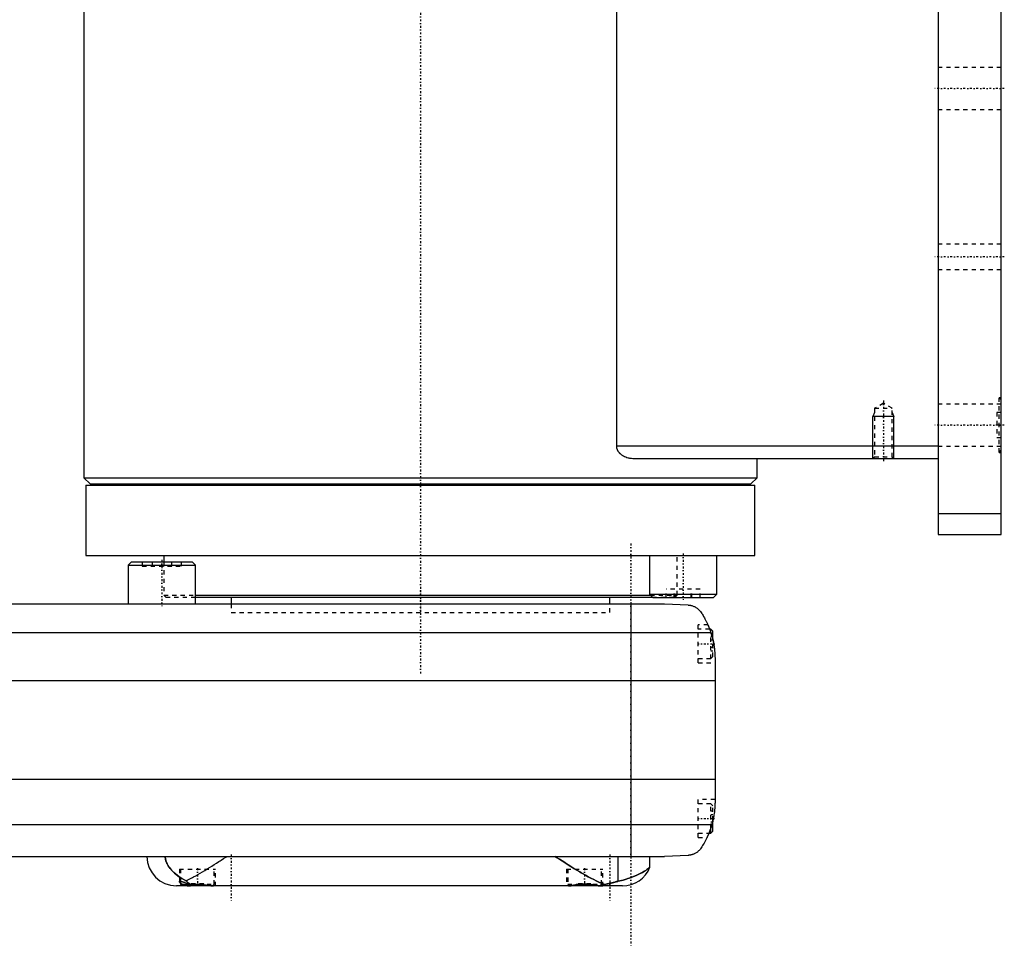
# Model space of a CAD drawing. Extents: x -502 to 139, y -104 to 484.
# Tile 5 of 6: x -95 to 139, y -81 to 139. Entities that reach past the tile are written whole.
import ezdxf

# ---------------------------------------------------------------- set-up
doc = ezdxf.new("R2010")
doc.units = 0
doc.linetypes.add('CENTER', pattern=[1.5, 0.45, -0.5, 0.05, -0.5])
doc.linetypes.add('DASHED', pattern=[2, 1, -1])
for name, color, linetype in [('AM_0', 7, 'CONTINUOUS'), ('AM_10', 7, 'CONTINUOUS'), ('AM_3', 7, 'DASHED'), ('AM_7', 7, 'CENTER')]:
    doc.layers.add(name, color=color, linetype=linetype)

msp = doc.modelspace()

# ---------------------------------------------------------------- linework, layer by layer
at = {"layer": 'AM_0', "color": 7, "linetype": 'CONTINUOUS'}
for p, q in [((123, 316.5), (123, 16.5)), ((138, 16.5), (138, 316.5)), ((46.64, 37.5), (46.64, 291.5)), ((-80, 176), (-80, 30)), ((123, 37.5), (46.64, 37.5)), ((123, 34.5), (50.56, 34.5)), ((80, 30), (80, 34.5)), ((-80, 30), (-78.5, 28.5)), ((-80, 30), (80, 30)), ((-79.5, 28.2), (-79.5, 11.5)), ((-79.5, 28.2), (79.5, 28.2)), ((-78.5, 28.5), (78.5, 28.5)), ((-75, 28.5), (-75, 28.2)), ((75, 28.2), (75, 28.5)), ((78.5, 28.5), (80, 30)), ((79.5, 11.5), (79.5, 28.2)), ((123, 21.5), (138, 21.5)), ((123, 16.5), (138, 16.5)), ((-79.5, 11.5), (79.5, 11.5)), ((-68.69, 10), (-69.49, 9.2)), ((-68.69, 10), (-54.29, 10)), ((-61, 11.5), (-61, 10)), ((-53.49, 9.2), (-54.29, 10)), ((54.4, 11.5), (54.4, 2.3)), ((70.4, 2.3), (70.4, 11.5)), ((-69.49, 9.2), (-69.49, 0)), ((-69.49, 9.2), (-53.49, 9.2)), ((-53.49, 0), (-53.49, 9.2)), ((-248, 0), (58, 0)), ((-53.49, 2.08), (54.62, 2.08)), ((-53.49, 1.58), (55.12, 1.58)), ((-45, 1.58), (-45, 0)), ((45, 0), (45, 1.58)), ((54.4, 2.3), (55.2, 1.5)), ((54.4, 2.3), (70.4, 2.3)), ((55.2, 1.5), (69.6, 1.5)), ((58, 0), (63.58, -0.25)), ((69.6, 1.5), (70.4, 2.3)), ((50, 0), (50, -60)), ((-259.01, -6.81), (69.01, -6.81)), ((69, -6), (68.72, -6)), ((69.5, -6.5), (69, -6)), ((69, -6.79), (69, -6)), ((69.5, -8.59), (69.5, -6.5)), ((70, -13.03), (70, -46.97)), ((-260, -18.16), (70, -18.16)), ((-260, -41.62), (70, -41.62)), ((69.5, -54), (69.5, -51.41)), ((-259.24, -52.43), (69.24, -52.43)), ((69, -54.5), (69, -53.21)), ((68.53, -54.5), (69, -54.5)), ((69, -54.5), (69.5, -54)), ((-251.5, -60), (58, -60)), ((46.98, -65.9), (46.98, -60)), ((54.53, -62.51), (54.53, -60)), ((63.58, -59.75), (58, -60)), ((48, -67), (-58, -67)), ((-57, -65.89), (-57, -66.6)), ((-57, -66.6), (-56.6, -67)), ((-57, -66.6), (-54.71, -66.6)), ((-49.4, -67), (-49.39, -66.99)), ((35.39, -66.99), (35.4, -67)), ((42.6, -67), (42.61, -66.99))]:
    msp.add_line(p, q, dxfattribs=at)
for points in [[(50.56, 34.5, 0), (50.43, 34.5, 0), (50.16, 34.52, 0), (49.88, 34.55, 0), (49.74, 34.57, 0), (49.61, 34.6, 0), (49.33, 34.67, 0), (49.05, 34.75, 0), (48.77, 34.85, 0), (48.51, 34.97, 0), (48.25, 35.11, 0), (48.12, 35.19, 0), (47.99, 35.27, 0), (47.85, 35.37, 0), (47.81, 35.4, 0), (47.77, 35.43, 0), (47.76, 35.44, 0), (47.74, 35.46, 0), (47.7, 35.49, 0), (47.66, 35.52, 0), (47.62, 35.55, 0), (47.59, 35.58, 0), (47.55, 35.62, 0), (47.53, 35.63, 0), (47.51, 35.65, 0), (47.48, 35.69, 0), (47.44, 35.72, 0), (47.4, 35.76, 0), (47.37, 35.8, 0), (47.33, 35.83, 0), (47.32, 35.85, 0), (47.3, 35.87, 0), (47.26, 35.91, 0), (47.23, 35.95, 0), (47.2, 36, 0), (47.16, 36.04, 0), (47.13, 36.08, 0), (47.11, 36.1, 0), (47.1, 36.12, 0), (47.07, 36.17, 0), (47.04, 36.22, 0), (47.01, 36.26, 0), (46.98, 36.31, 0), (46.95, 36.36, 0), (46.94, 36.38, 0), (46.92, 36.4, 0), (46.9, 36.45, 0), (46.87, 36.5, 0), (46.86, 36.53, 0), (46.85, 36.55, 0), (46.83, 36.6, 0), (46.81, 36.65, 0), (46.8, 36.68, 0), (46.79, 36.71, 0), (46.77, 36.76, 0), (46.75, 36.81, 0), (46.73, 36.87, 0), (46.72, 36.92, 0), (46.7, 36.97, 0), (46.7, 37, 0), (46.69, 37.03, 0), (46.68, 37.08, 0), (46.67, 37.14, 0), (46.66, 37.19, 0), (46.65, 37.25, 0), (46.65, 37.3, 0), (46.64, 37.33, 0), (46.64, 37.36, 0), (46.64, 37.42, 0), (46.64, 37.47, 0), (46.64, 37.5, 0)], [(63.58, -0.25, 0), (63.6, -0.25, 0), (63.63, -0.26, 0), (63.66, -0.26, 0), (63.67, -0.26, 0), (63.69, -0.26, 0), (63.72, -0.26, 0), (63.75, -0.27, 0), (63.77, -0.27, 0), (63.8, -0.27, 0), (63.83, -0.27, 0), (63.85, -0.28, 0), (63.86, -0.28, 0), (63.89, -0.28, 0), (63.92, -0.28, 0), (63.95, -0.29, 0), (63.98, -0.29, 0), (64.01, -0.3, 0), (64.02, -0.3, 0), (64.04, -0.3, 0), (64.06, -0.31, 0), (64.09, -0.31, 0), (64.11, -0.31, 0), (64.12, -0.32, 0), (64.15, -0.32, 0), (64.17, -0.33, 0), (64.19, -0.33, 0), (64.2, -0.33, 0), (64.23, -0.34, 0), (64.26, -0.34, 0), (64.28, -0.35, 0), (64.31, -0.35, 0), (64.34, -0.36, 0), (64.35, -0.36, 0), (64.36, -0.37, 0), (64.39, -0.37, 0), (64.41, -0.38, 0), (64.5, -0.4, 0), (64.65, -0.45, 0), (64.81, -0.51, 0), (64.96, -0.57, 0), (65.04, -0.6, 0), (65.12, -0.64, 0), (65.27, -0.72, 0), (65.43, -0.81, 0), (65.6, -0.91, 0), (65.76, -1.02, 0), (65.92, -1.15, 0), (66, -1.21, 0), (66.08, -1.29, 0), (66.24, -1.44, 0), (66.4, -1.6, 0), (66.48, -1.69, 0)], [(66.48, -1.69, 0), (66.55, -1.8, 0), (66.7, -2.02, 0), (66.85, -2.25, 0), (66.92, -2.37, 0), (67, -2.49, 0), (67.15, -2.74, 0), (67.3, -3, 0), (67.46, -3.27, 0), (67.61, -3.55, 0), (67.76, -3.83, 0), (67.83, -3.98, 0), (67.91, -4.12, 0), (68.05, -4.42, 0), (68.19, -4.72, 0), (68.33, -5.03, 0), (68.46, -5.34, 0), (68.59, -5.66, 0), (68.66, -5.83, 0), (68.72, -5.99, 0), (68.84, -6.32, 0), (68.95, -6.65, 0), (69.01, -6.81, 0)], [(68.32, -5, 0), (68.32, -5, 0), (68.32, -5.01, 0), (68.32, -5.02, 0), (68.33, -5.03, 0), (68.33, -5.04, 0), (68.34, -5.06, 0), (68.36, -5.09, 0), (68.37, -5.13, 0), (68.39, -5.18, 0), (68.42, -5.23, 0), (68.43, -5.26, 0), (68.44, -5.29, 0), (68.47, -5.35, 0), (68.49, -5.42, 0), (68.53, -5.49, 0), (68.56, -5.58, 0), (68.59, -5.66, 0), (68.61, -5.71, 0), (68.63, -5.75, 0), (68.66, -5.85, 0), (68.7, -5.95, 0), (68.72, -6, 0)], [(69.01, -6.81, 0), (69.06, -6.99, 0), (69.17, -7.33, 0), (69.27, -7.68, 0), (69.32, -7.85, 0), (69.36, -8.03, 0), (69.45, -8.37, 0), (69.53, -8.72, 0), (69.6, -9.07, 0), (69.67, -9.42, 0), (69.73, -9.77, 0), (69.76, -9.94, 0), (69.79, -10.12, 0), (69.83, -10.46, 0), (69.88, -10.81, 0), (69.91, -11.15, 0), (69.94, -11.5, 0), (69.96, -11.84, 0), (69.97, -12.01, 0), (69.98, -12.18, 0), (69.99, -12.52, 0), (70, -12.86, 0), (70, -13.03, 0)], [(69.5, -8.59, 0), (69.53, -8.72, 0), (69.59, -8.99, 0), (69.64, -9.26, 0), (69.67, -9.4, 0), (69.69, -9.53, 0), (69.74, -9.8, 0), (69.78, -10.07, 0), (69.82, -10.34, 0), (69.85, -10.62, 0), (69.88, -10.89, 0), (69.9, -11.02, 0), (69.91, -11.15, 0), (69.93, -11.42, 0), (69.95, -11.67, 0), (69.97, -11.91, 0), (69.98, -12.14, 0), (69.99, -12.36, 0), (69.99, -12.47, 0), (69.99, -12.57, 0), (70, -12.76, 0), (70, -12.94, 0), (70, -13.03, 0)], [(69.5, -8.59, 0), (69.53, -8.72, 0), (69.59, -8.99, 0), (69.64, -9.26, 0), (69.67, -9.4, 0), (69.69, -9.53, 0), (69.74, -9.8, 0), (69.78, -10.07, 0), (69.82, -10.34, 0), (69.85, -10.62, 0), (69.88, -10.89, 0), (69.9, -11.02, 0), (69.91, -11.15, 0), (69.93, -11.42, 0), (69.95, -11.67, 0), (69.97, -11.91, 0), (69.98, -12.14, 0), (69.99, -12.36, 0), (69.99, -12.47, 0), (69.99, -12.57, 0), (70, -12.76, 0), (70, -12.94, 0), (70, -13.03, 0)], [(70, -46.97, 0), (70, -47.12, 0), (69.99, -47.42, 0), (69.99, -47.73, 0), (69.98, -47.88, 0), (69.97, -48.03, 0), (69.95, -48.33, 0), (69.93, -48.63, 0), (69.9, -48.92, 0), (69.87, -49.22, 0), (69.84, -49.52, 0), (69.82, -49.68, 0), (69.79, -49.83, 0), (69.75, -50.13, 0), (69.7, -50.44, 0), (69.64, -50.74, 0), (69.58, -51.05, 0), (69.51, -51.35, 0), (69.48, -51.51, 0), (69.44, -51.66, 0), (69.37, -51.97, 0), (69.28, -52.27, 0), (69.24, -52.43, 0)], [(70, -46.97, 0), (70, -47.04, 0), (70, -47.19, 0), (70, -47.37, 0), (69.99, -47.46, 0), (69.99, -47.55, 0), (69.98, -47.75, 0), (69.98, -47.96, 0), (69.96, -48.18, 0), (69.95, -48.43, 0), (69.93, -48.68, 0), (69.91, -48.81, 0), (69.9, -48.95, 0), (69.87, -49.23, 0), (69.84, -49.51, 0), (69.8, -49.81, 0), (69.75, -50.1, 0), (69.7, -50.4, 0), (69.68, -50.54, 0), (69.65, -50.69, 0), (69.59, -50.98, 0), (69.53, -51.27, 0), (69.5, -51.41, 0)], [(69.24, -52.43, 0), (69.18, -52.62, 0), (69.06, -53.02, 0), (68.94, -53.4, 0), (68.87, -53.6, 0), (68.8, -53.78, 0), (68.66, -54.16, 0), (68.52, -54.53, 0), (68.37, -54.89, 0), (68.21, -55.24, 0), (68.05, -55.58, 0), (67.97, -55.75, 0), (67.89, -55.91, 0), (67.72, -56.24, 0), (67.56, -56.55, 0), (67.39, -56.85, 0), (67.22, -57.14, 0), (67.05, -57.42, 0), (66.97, -57.56, 0), (66.88, -57.69, 0), (66.72, -57.95, 0), (66.55, -58.19, 0), (66.48, -58.31, 0)], [(68.53, -54.5, 0), (68.51, -54.55, 0), (68.47, -54.65, 0), (68.43, -54.75, 0), (68.41, -54.79, 0), (68.39, -54.84, 0), (68.35, -54.92, 0), (68.31, -55, 0), (68.28, -55.08, 0), (68.25, -55.15, 0), (68.22, -55.21, 0), (68.21, -55.24, 0), (68.2, -55.27, 0), (68.17, -55.32, 0), (68.15, -55.37, 0), (68.13, -55.4, 0), (68.12, -55.44, 0), (68.11, -55.46, 0), (68.1, -55.47, 0), (68.1, -55.48, 0), (68.09, -55.49, 0), (68.09, -55.5, 0), (68.09, -55.5, 0)], [(66.48, -58.31, 0), (66.4, -58.39, 0), (66.26, -58.55, 0), (66.11, -58.69, 0), (66.03, -58.76, 0), (65.95, -58.83, 0), (65.8, -58.95, 0), (65.65, -59.06, 0), (65.49, -59.16, 0), (65.34, -59.25, 0), (65.19, -59.33, 0), (65.11, -59.37, 0), (65.03, -59.4, 0), (64.88, -59.46, 0), (64.74, -59.52, 0), (64.58, -59.57, 0), (64.49, -59.6, 0), (64.46, -59.61, 0), (64.43, -59.61, 0), (64.42, -59.62, 0), (64.41, -59.62, 0), (64.38, -59.63, 0), (64.35, -59.64, 0), (64.32, -59.64, 0), (64.29, -59.65, 0), (64.26, -59.66, 0), (64.25, -59.66, 0), (64.24, -59.66, 0), (64.21, -59.67, 0), (64.18, -59.67, 0), (64.16, -59.68, 0), (64.15, -59.68, 0), (64.12, -59.69, 0), (64.08, -59.69, 0), (64.07, -59.69, 0), (64.05, -59.7, 0), (64.02, -59.7, 0), (63.99, -59.71, 0), (63.96, -59.71, 0), (63.93, -59.71, 0), (63.9, -59.72, 0), (63.88, -59.72, 0), (63.86, -59.72, 0), (63.83, -59.73, 0), (63.8, -59.73, 0), (63.76, -59.73, 0), (63.73, -59.74, 0), (63.7, -59.74, 0), (63.68, -59.74, 0), (63.66, -59.74, 0), (63.63, -59.74, 0), (63.6, -59.75, 0), (63.58, -59.75, 0)], [(-60.65, -60, 0), (-60.65, -60.04, 0), (-60.65, -60.11, 0), (-60.65, -60.19, 0), (-60.64, -60.22, 0), (-60.64, -60.26, 0), (-60.64, -60.34, 0), (-60.63, -60.41, 0), (-60.62, -60.48, 0), (-60.61, -60.55, 0), (-60.59, -60.63, 0), (-60.59, -60.66, 0), (-60.58, -60.7, 0), (-60.57, -60.77, 0), (-60.55, -60.84, 0), (-60.53, -60.9, 0), (-60.52, -60.97, 0), (-60.5, -61.04, 0), (-60.49, -61.07, 0), (-60.48, -61.1, 0), (-60.45, -61.17, 0), (-60.43, -61.23, 0), (-60.42, -61.26, 0), (-60.41, -61.29, 0), (-60.39, -61.35, 0), (-60.36, -61.42, 0), (-60.35, -61.45, 0), (-60.34, -61.48, 0), (-60.31, -61.54, 0), (-60.29, -61.6, 0), (-60.26, -61.65, 0), (-60.23, -61.71, 0), (-60.2, -61.77, 0), (-60.19, -61.8, 0), (-60.17, -61.83, 0), (-60.14, -61.88, 0), (-60.11, -61.94, 0), (-60.01, -62.13, 0), (-59.81, -62.44, 0), (-59.59, -62.74, 0), (-59.35, -63.05, 0), (-59.21, -63.21, 0), (-59.07, -63.36, 0), (-58.77, -63.68, 0), (-58.43, -63.99, 0), (-58.07, -64.3, 0), (-57.69, -64.6, 0), (-57.28, -64.89, 0), (-57.07, -65.03, 0), (-56.86, -65.16, 0), (-56.41, -65.42, 0), (-55.96, -65.67, 0), (-55.72, -65.78, 0)], [(-55.72, -65.78, 0), (-55.48, -65.66, 0), (-54.98, -65.41, 0), (-54.46, -65.15, 0), (-54.2, -65.01, 0), (-53.94, -64.87, 0), (-53.41, -64.57, 0), (-52.88, -64.27, 0), (-52.33, -63.95, 0), (-51.78, -63.63, 0), (-51.23, -63.3, 0), (-50.95, -63.13, 0), (-50.68, -62.96, 0), (-50.12, -62.61, 0), (-49.56, -62.27, 0), (-49, -61.92, 0), (-48.45, -61.56, 0), (-47.89, -61.21, 0), (-47.62, -61.04, 0), (-47.34, -60.86, 0), (-46.8, -60.51, 0), (-46.27, -60.17, 0), (-46, -60, 0)], [(32, -60, 0), (32.33, -60.21, 0), (33, -60.64, 0), (33.69, -61.08, 0), (34.03, -61.3, 0), (34.38, -61.52, 0), (35.07, -61.96, 0), (35.77, -62.4, 0), (36.46, -62.83, 0), (37.16, -63.25, 0), (37.85, -63.67, 0), (38.19, -63.87, 0), (38.53, -64.07, 0), (39.21, -64.46, 0), (39.87, -64.83, 0), (40.52, -65.18, 0), (41.16, -65.51, 0), (41.78, -65.81, 0), (42.08, -65.95, 0), (42.38, -66.08, 0), (42.96, -66.33, 0), (43.55, -66.55, 0), (43.84, -66.65, 0)], [(46.98, -65.9, 0), (47.38, -65.81, 0), (48.17, -65.6, 0), (48.91, -65.38, 0), (49.26, -65.27, 0), (49.6, -65.16, 0), (50.25, -64.93, 0), (50.85, -64.69, 0), (51.42, -64.46, 0), (51.93, -64.22, 0), (52.4, -63.98, 0), (52.62, -63.86, 0), (52.82, -63.75, 0), (53.2, -63.52, 0), (53.53, -63.31, 0), (53.81, -63.11, 0), (54.05, -62.93, 0), (54.24, -62.77, 0), (54.32, -62.71, 0), (54.38, -62.65, 0), (54.48, -62.56, 0), (54.53, -62.52, 0), (54.53, -62.51, 0)], [(-57.3, -66, 0), (-57.3, -65.99, 0), (-57.3, -65.99, 0), (-57.3, -65.98, 0), (-57.3, -65.97, 0), (-57.3, -65.97, 0), (-57.29, -65.96, 0), (-57.29, -65.96, 0), (-57.29, -65.95, 0), (-57.28, -65.94, 0), (-57.28, -65.94, 0), (-57.28, -65.93, 0), (-57.27, -65.93, 0), (-57.27, -65.93, 0), (-57.26, -65.92, 0), (-57.25, -65.92, 0), (-57.25, -65.91, 0), (-57.24, -65.91, 0), (-57.23, -65.91, 0), (-57.23, -65.9, 0), (-57.22, -65.9, 0), (-57.21, -65.9, 0), (-57.21, -65.9, 0), (-57.2, -65.89, 0), (-57.19, -65.89, 0), (-57.18, -65.89, 0), (-57.17, -65.89, 0), (-57.17, -65.89, 0), (-57.15, -65.89, 0), (-57.14, -65.89, 0), (-57.13, -65.89, 0), (-57.11, -65.89, 0), (-57.1, -65.89, 0), (-57.09, -65.89, 0), (-57.08, -65.89, 0), (-57.07, -65.89, 0), (-57.05, -65.89, 0), (-57.03, -65.89, 0), (-57.02, -65.89, 0), (-57, -65.89, 0), (-56.99, -65.9, 0), (-56.98, -65.9, 0), (-56.96, -65.9, 0), (-56.94, -65.9, 0), (-56.92, -65.91, 0), (-56.9, -65.91, 0), (-56.88, -65.92, 0), (-56.87, -65.92, 0), (-56.85, -65.92, 0), (-56.83, -65.93, 0), (-56.81, -65.93, 0), (-56.79, -65.94, 0), (-56.76, -65.94, 0), (-56.74, -65.95, 0), (-56.72, -65.95, 0), (-56.71, -65.96, 0), (-56.69, -65.96, 0), (-56.66, -65.97, 0), (-56.63, -65.98, 0), (-56.61, -65.99, 0), (-56.58, -65.99, 0), (-56.57, -66, 0), (-56.55, -66, 0), (-56.52, -66.01, 0), (-56.5, -66.02, 0), (-56.48, -66.02, 0), (-56.47, -66.03, 0), (-56.44, -66.04, 0), (-56.41, -66.05, 0), (-56.39, -66.05, 0), (-56.38, -66.06, 0), (-56.35, -66.07, 0), (-56.32, -66.08, 0), (-56.28, -66.09, 0), (-56.25, -66.1, 0), (-56.22, -66.11, 0), (-56.2, -66.11, 0), (-56.19, -66.12, 0), (-56.15, -66.13, 0), (-56.12, -66.14, 0), (-56, -66.18, 0), (-55.78, -66.26, 0), (-55.55, -66.34, 0), (-55.31, -66.42, 0), (-55.19, -66.46, 0), (-55.06, -66.5, 0), (-54.8, -66.57, 0), (-54.53, -66.65, 0), (-54.39, -66.69, 0)], [(-57, -66.38, 0), (-57.02, -66.36, 0), (-57.05, -66.34, 0), (-57.08, -66.32, 0), (-57.09, -66.3, 0), (-57.1, -66.29, 0), (-57.13, -66.27, 0), (-57.15, -66.25, 0), (-57.18, -66.22, 0), (-57.2, -66.2, 0), (-57.22, -66.18, 0), (-57.22, -66.17, 0), (-57.23, -66.16, 0), (-57.25, -66.14, 0), (-57.26, -66.11, 0), (-57.27, -66.1, 0), (-57.28, -66.08, 0), (-57.29, -66.06, 0), (-57.29, -66.05, 0), (-57.29, -66.04, 0), (-57.3, -66.02, 0), (-57.3, -66.01, 0), (-57.3, -66, 0)], [(-55.72, -65.78, 0), (-55.69, -65.82, 0), (-55.62, -65.88, 0), (-55.55, -65.94, 0), (-55.51, -65.98, 0), (-55.48, -66.01, 0), (-55.41, -66.07, 0), (-55.33, -66.12, 0), (-55.26, -66.18, 0), (-55.19, -66.23, 0), (-55.11, -66.28, 0), (-55.08, -66.31, 0), (-55.04, -66.33, 0), (-54.96, -66.38, 0), (-54.89, -66.43, 0), (-54.81, -66.47, 0), (-54.74, -66.52, 0), (-54.66, -66.56, 0), (-54.62, -66.58, 0), (-54.59, -66.6, 0), (-54.51, -66.63, 0), (-54.43, -66.67, 0), (-54.39, -66.69, 0)], [(-54.39, -66.69, 0), (-54.36, -66.68, 0), (-54.31, -66.68, 0), (-54.26, -66.67, 0), (-54.23, -66.67, 0), (-54.2, -66.67, 0), (-54.15, -66.66, 0), (-54.09, -66.66, 0), (-54.03, -66.65, 0), (-53.98, -66.65, 0), (-53.92, -66.65, 0), (-53.9, -66.64, 0), (-53.87, -66.64, 0), (-53.81, -66.64, 0), (-53.76, -66.63, 0), (-53.7, -66.63, 0), (-53.64, -66.63, 0), (-53.59, -66.63, 0), (-53.56, -66.62, 0), (-53.53, -66.62, 0), (-53.48, -66.62, 0), (-53.42, -66.62, 0), (-53.39, -66.62, 0), (-53.37, -66.62, 0), (-53.31, -66.62, 0), (-53.25, -66.61, 0), (-53.23, -66.61, 0), (-53.2, -66.61, 0), (-53.14, -66.61, 0), (-53.09, -66.61, 0), (-53.03, -66.61, 0), (-52.98, -66.61, 0), (-52.93, -66.61, 0), (-52.9, -66.61, 0), (-52.87, -66.61, 0), (-52.82, -66.61, 0), (-52.76, -66.61, 0), (-52.7, -66.61, 0), (-52.65, -66.62, 0), (-52.59, -66.62, 0), (-52.57, -66.62, 0), (-52.54, -66.62, 0), (-52.48, -66.62, 0), (-52.43, -66.62, 0), (-52.37, -66.63, 0), (-52.31, -66.63, 0), (-52.26, -66.63, 0), (-52.23, -66.64, 0), (-52.2, -66.64, 0), (-52.15, -66.64, 0), (-52.09, -66.64, 0), (-52.04, -66.65, 0), (-51.98, -66.65, 0), (-51.92, -66.66, 0), (-51.9, -66.66, 0), (-51.87, -66.66, 0), (-51.81, -66.67, 0), (-51.76, -66.67, 0), (-51.7, -66.68, 0), (-51.65, -66.68, 0), (-51.6, -66.69, 0), (-51.57, -66.69, 0), (-51.54, -66.69, 0), (-51.49, -66.7, 0), (-51.43, -66.71, 0), (-51.41, -66.71, 0), (-51.38, -66.71, 0), (-51.33, -66.72, 0), (-51.28, -66.73, 0), (-51.25, -66.73, 0), (-51.22, -66.73, 0), (-51.17, -66.74, 0), (-51.12, -66.75, 0), (-51.07, -66.75, 0), (-51.02, -66.76, 0), (-50.97, -66.77, 0), (-50.94, -66.77, 0), (-50.92, -66.77, 0), (-50.87, -66.78, 0), (-50.82, -66.79, 0), (-50.77, -66.8, 0), (-50.72, -66.8, 0), (-50.67, -66.81, 0), (-50.65, -66.81, 0), (-50.62, -66.82, 0), (-50.58, -66.83, 0), (-50.53, -66.83, 0), (-50.48, -66.84, 0), (-50.44, -66.85, 0), (-50.39, -66.85, 0), (-50.37, -66.86, 0), (-50.35, -66.86, 0), (-50.31, -66.87, 0), (-50.26, -66.88, 0), (-50.22, -66.88, 0), (-50.18, -66.89, 0), (-50.14, -66.9, 0), (-50.12, -66.9, 0), (-50.09, -66.9, 0), (-50.05, -66.91, 0), (-50.01, -66.91, 0), (-49.98, -66.92, 0), (-49.94, -66.93, 0), (-49.9, -66.93, 0), (-49.88, -66.93, 0), (-49.86, -66.94, 0), (-49.82, -66.94, 0), (-49.79, -66.95, 0), (-49.77, -66.95, 0), (-49.75, -66.95, 0), (-49.72, -66.96, 0), (-49.68, -66.96, 0), (-49.66, -66.96, 0), (-49.64, -66.97, 0), (-49.61, -66.97, 0), (-49.58, -66.97, 0), (-49.54, -66.98, 0), (-49.51, -66.98, 0), (-49.48, -66.98, 0), (-49.46, -66.99, 0), (-49.44, -66.99, 0), (-49.41, -66.99, 0), (-49.38, -66.99, 0), (-49.35, -66.99, 0), (-49.32, -67, 0), (-49.29, -67, 0), (-49.28, -67, 0), (-49.26, -67, 0), (-49.23, -67, 0), (-49.21, -67, 0), (-49.19, -67, 0)], [(35.19, -67, 0), (35.21, -67, 0), (35.25, -67, 0), (35.3, -67, 0), (35.32, -67, 0), (35.34, -67, 0), (35.38, -66.99, 0), (35.43, -66.99, 0), (35.48, -66.98, 0), (35.52, -66.98, 0), (35.57, -66.97, 0), (35.6, -66.97, 0), (35.62, -66.97, 0), (35.67, -66.96, 0), (35.73, -66.96, 0), (35.78, -66.95, 0), (35.83, -66.94, 0), (35.89, -66.93, 0), (35.92, -66.93, 0), (35.94, -66.92, 0), (36, -66.92, 0), (36.06, -66.91, 0), (36.09, -66.9, 0), (36.12, -66.9, 0), (36.18, -66.89, 0), (36.24, -66.88, 0), (36.27, -66.87, 0), (36.3, -66.87, 0), (36.37, -66.86, 0), (36.43, -66.85, 0), (36.5, -66.84, 0), (36.57, -66.83, 0), (36.64, -66.82, 0), (36.67, -66.81, 0), (36.71, -66.81, 0), (36.78, -66.8, 0), (36.85, -66.78, 0), (36.92, -66.77, 0), (37, -66.76, 0), (37.07, -66.75, 0), (37.11, -66.75, 0), (37.15, -66.74, 0), (37.22, -66.73, 0), (37.3, -66.72, 0), (37.38, -66.71, 0), (37.46, -66.7, 0), (37.53, -66.7, 0), (37.57, -66.69, 0), (37.61, -66.69, 0), (37.69, -66.68, 0), (37.77, -66.67, 0), (37.85, -66.66, 0), (37.93, -66.66, 0), (38.02, -66.65, 0), (38.06, -66.65, 0), (38.1, -66.64, 0), (38.18, -66.64, 0), (38.26, -66.63, 0), (38.34, -66.63, 0), (38.42, -66.62, 0), (38.51, -66.62, 0), (38.55, -66.62, 0), (38.59, -66.62, 0), (38.67, -66.62, 0), (38.75, -66.61, 0), (38.79, -66.61, 0), (38.83, -66.61, 0), (38.91, -66.61, 0), (38.99, -66.61, 0), (39.03, -66.61, 0), (39.07, -66.61, 0), (39.15, -66.61, 0), (39.23, -66.61, 0), (39.31, -66.62, 0), (39.39, -66.62, 0), (39.48, -66.62, 0), (39.52, -66.62, 0), (39.56, -66.62, 0), (39.64, -66.63, 0), (39.72, -66.63, 0), (39.8, -66.64, 0), (39.88, -66.64, 0), (39.97, -66.65, 0), (40.01, -66.65, 0), (40.05, -66.65, 0), (40.13, -66.66, 0), (40.21, -66.67, 0), (40.29, -66.68, 0), (40.37, -66.68, 0), (40.45, -66.69, 0), (40.49, -66.7, 0), (40.53, -66.7, 0), (40.61, -66.71, 0), (40.68, -66.72, 0), (40.76, -66.73, 0), (40.84, -66.74, 0), (40.91, -66.75, 0), (40.95, -66.76, 0), (40.99, -66.76, 0), (41.06, -66.77, 0), (41.13, -66.78, 0), (41.21, -66.79, 0), (41.28, -66.8, 0), (41.35, -66.81, 0), (41.38, -66.82, 0), (41.42, -66.82, 0), (41.48, -66.84, 0), (41.55, -66.85, 0), (41.58, -66.85, 0), (41.62, -66.86, 0), (41.68, -66.87, 0), (41.75, -66.88, 0), (41.78, -66.88, 0), (41.81, -66.89, 0), (41.87, -66.9, 0), (41.93, -66.91, 0), (41.99, -66.91, 0), (42.04, -66.92, 0), (42.1, -66.93, 0), (42.13, -66.93, 0), (42.15, -66.94, 0), (42.21, -66.95, 0), (42.26, -66.95, 0), (42.31, -66.96, 0), (42.36, -66.97, 0), (42.42, -66.97, 0), (42.44, -66.98, 0), (42.46, -66.98, 0), (42.51, -66.98, 0), (42.56, -66.99, 0), (42.58, -66.99, 0)], [(42.58, -66.99, 0), (42.62, -66.99, 0), (42.69, -66.98, 0), (42.76, -66.97, 0), (42.8, -66.97, 0), (42.83, -66.96, 0), (42.9, -66.95, 0), (42.97, -66.94, 0), (43.04, -66.92, 0), (43.11, -66.91, 0), (43.19, -66.89, 0), (43.22, -66.88, 0), (43.26, -66.87, 0), (43.33, -66.85, 0), (43.39, -66.83, 0), (43.46, -66.8, 0), (43.53, -66.78, 0), (43.6, -66.75, 0), (43.64, -66.74, 0), (43.67, -66.72, 0), (43.74, -66.69, 0), (43.81, -66.66, 0), (43.84, -66.65, 0)], [(42.58, -66.99, 0), (42.62, -66.99, 0), (42.7, -66.99, 0), (42.77, -66.99, 0), (42.8, -66.99, 0), (42.83, -66.98, 0), (42.89, -66.98, 0), (42.95, -66.98, 0), (43, -66.98, 0), (43.05, -66.98, 0), (43.1, -66.98, 0), (43.12, -66.98, 0), (43.14, -66.98, 0), (43.17, -66.98, 0), (43.2, -66.98, 0), (43.23, -66.99, 0), (43.25, -66.99, 0), (43.27, -66.99, 0), (43.28, -66.99, 0), (43.29, -66.99, 0), (43.29, -66.99, 0), (43.3, -66.99, 0), (43.3, -67, 0)], [(43.3, -67, 0), (43.3, -67, 0), (43.29, -67, 0), (43.26, -67, 0), (43.25, -67, 0)], [(43.84, -66.65, 0), (43.95, -66.63, 0), (44.15, -66.59, 0), (44.35, -66.54, 0), (44.45, -66.52, 0), (44.55, -66.5, 0), (44.74, -66.46, 0), (44.93, -66.41, 0), (45.12, -66.37, 0), (45.3, -66.32, 0), (45.48, -66.28, 0), (45.57, -66.26, 0), (45.65, -66.24, 0), (45.82, -66.19, 0), (45.99, -66.15, 0), (46.15, -66.11, 0), (46.31, -66.07, 0), (46.47, -66.03, 0), (46.54, -66.01, 0), (46.62, -65.99, 0), (46.76, -65.96, 0), (46.91, -65.92, 0), (46.98, -65.9, 0)]]:
    msp.add_polyline3d(points, dxfattribs=at)
for centre, start, end in [((-58, -60), 180, 270), ((48, -60), 270, 338.9655)]:
    msp.add_arc(centre, 7, start, end, dxfattribs=at)
at = {"layer": 'AM_10', "color": 7, "linetype": 'CONTINUOUS'}
for p, q in [((107.93, 45.5), (107.5, 44.5)), ((112.5, 44.5), (107.5, 44.5)), ((107.5, 34.5), (107.5, 44.5)), ((112.07, 45.5), (112.5, 44.5)), ((112.5, 34.5), (112.5, 44.5))]:
    msp.add_line(p, q, dxfattribs=at)
at = {"layer": 'AM_3', "color": 6, "linetype": 'DASHED'}
for p, q in [((138, 127.5), (123, 127.5)), ((123, 117.5), (138, 117.5)), ((138, 85.5), (123, 85.5)), ((123, 79.5), (138, 79.5)), ((110, 47.69), (107.93, 46.5)), ((112.07, 46.5), (110, 47.69)), ((138, 47.5), (123, 47.5)), ((138, 48.5), (137.5, 49)), ((138, 49), (137.5, 49)), ((137.5, 36), (137.5, 49)), ((107.93, 46.5), (107.93, 34.93)), ((107.93, 46.5), (112.07, 46.5)), ((112.07, 34.93), (112.07, 46.5)), ((137, 45.5), (137, 39.5)), ((138, 45.5), (137, 45.5)), ((138, 42.5), (137, 42.5)), ((123, 37.5), (138, 37.5)), ((138, 39.5), (137, 39.5)), ((137.5, 36), (138, 36.5)), ((137.5, 36), (138, 36)), ((107.93, 34.93), (107.5, 34.5)), ((107.93, 34.93), (112.07, 34.93)), ((112.5, 34.5), (112.07, 34.93)), ((-66.11, 10), (-66.11, 9)), ((-63.8, 10), (-63.8, 9)), ((-61, 10), (-61, 2.08)), ((-59.18, 10), (-59.18, 9)), ((-56.87, 10), (-56.87, 9)), ((61, 2.08), (61, 11.5)), ((-66.11, 9), (-56.87, 9)), ((66.44, 3.5), (58.36, 3.5)), ((58.36, 1.5), (58.36, 3.5)), ((60.28, 1.5), (60.28, 3.5)), ((60.47, 1.5), (60.47, 3.5)), ((64.32, 1.5), (64.32, 3.5)), ((64.51, 1.5), (64.51, 3.5)), ((66.44, 1.5), (66.44, 3.5)), ((-61, 2.08), (-60.5, 1.58)), ((-61, 2.08), (-53.49, 2.08)), ((-60.5, 1.58), (-53.49, 1.58)), ((-45, 0), (-45, -2)), ((45, -2), (45, 0)), ((54.62, 2.08), (61, 2.08)), ((55.12, 1.58), (60.5, 1.58)), ((60.5, 1.58), (61, 2.08)), ((-45, -2), (45, -2)), ((-45, -2), (45, -2)), ((68.32, -5), (66, -5)), ((66, -14), (66, -5)), ((68.72, -6), (66, -6)), ((69, -13), (69, -6.79)), ((69.5, -7.77), (69, -7.77)), ((69.5, -8.63), (69, -8.63)), ((69.5, -12.5), (69.5, -8.59)), ((69.5, -10.37), (69, -10.37)), ((69.5, -11.23), (69, -11.23)), ((66, -13), (69, -13)), ((66, -14), (70, -14)), ((69, -13), (69.5, -12.5)), ((70, -46.5), (66, -46.5)), ((66, -55.5), (66, -46.5)), ((69, -47.5), (66, -47.5)), ((69.5, -48), (69, -47.5)), ((69, -53.21), (69, -47.5)), ((69.5, -51.41), (69.5, -48)), ((69.5, -49.27), (69, -49.27)), ((69.5, -50.13), (69, -50.13)), ((69.5, -51.87), (69, -51.87)), ((69.5, -52.73), (69, -52.73)), ((66, -54.5), (68.53, -54.5)), ((66, -55.5), (68.09, -55.5)), ((-57.3, -63), (-57.3, -66)), ((-57.3, -63), (-48.7, -63)), ((-57, -63), (-57, -65.89)), ((-49, -66.6), (-49, -63)), ((-48.7, -67), (-48.7, -63)), ((34.7, -63), (34.7, -67)), ((34.7, -63), (43.3, -63)), ((35, -63), (35, -66.6)), ((43, -66.6), (43, -63)), ((43.3, -67), (43.3, -63)), ((-54.71, -66.6), (-49, -66.6)), ((-54.5, -67), (-54.5, -66.5)), ((-51.5, -66.5), (-54.5, -66.5)), ((-53, -67), (-53, -66.5)), ((-51.5, -67), (-51.5, -66.5)), ((-49.39, -66.99), (-49, -66.6)), ((35, -66.6), (35.39, -66.99)), ((35, -66.6), (43, -66.6)), ((42.6, -67), (35.4, -67)), ((37.5, -67), (37.5, -66.5)), ((40.5, -66.5), (37.5, -66.5)), ((39, -67), (39, -66.5)), ((40.5, -67), (40.5, -66.5)), ((42.61, -66.99), (43, -66.6))]:
    msp.add_line(p, q, dxfattribs=at)
for points in [[(68.72, -6, 0), (68.74, -6.05, 0), (68.78, -6.16, 0), (68.82, -6.28, 0), (68.85, -6.34, 0), (68.87, -6.39, 0), (68.91, -6.52, 0), (68.95, -6.65, 0), (69, -6.78, 0), (69.04, -6.92, 0), (69.09, -7.06, 0), (69.11, -7.13, 0), (69.13, -7.21, 0), (69.18, -7.36, 0), (69.22, -7.52, 0), (69.27, -7.67, 0), (69.31, -7.84, 0), (69.36, -8, 0), (69.38, -8.08, 0), (69.4, -8.17, 0), (69.44, -8.33, 0), (69.48, -8.5, 0), (69.5, -8.59, 0)], [(68.72, -6, 0), (68.74, -6.04, 0), (68.77, -6.12, 0), (68.8, -6.2, 0), (68.81, -6.24, 0), (68.83, -6.28, 0), (68.86, -6.37, 0), (68.89, -6.46, 0), (68.92, -6.55, 0), (68.95, -6.64, 0), (68.98, -6.74, 0), (69, -6.79, 0), (69.02, -6.84, 0), (69.05, -6.94, 0), (69.08, -7.04, 0), (69.11, -7.15, 0), (69.15, -7.26, 0), (69.18, -7.37, 0), (69.2, -7.42, 0), (69.21, -7.48, 0), (69.25, -7.59, 0), (69.28, -7.71, 0), (69.29, -7.77, 0)], [(69.29, -7.77, 0), (69.33, -7.9, 0), (69.4, -8.17, 0), (69.47, -8.45, 0), (69.5, -8.59, 0)], [(69.5, -51.41, 0), (69.48, -51.51, 0), (69.43, -51.71, 0), (69.38, -51.91, 0), (69.35, -52.01, 0), (69.33, -52.1, 0), (69.28, -52.3, 0), (69.22, -52.49, 0), (69.17, -52.68, 0), (69.11, -52.87, 0), (69.05, -53.05, 0), (69.02, -53.14, 0), (68.99, -53.23, 0), (68.94, -53.4, 0), (68.88, -53.57, 0), (68.82, -53.73, 0), (68.77, -53.89, 0), (68.71, -54.03, 0), (68.68, -54.11, 0), (68.66, -54.17, 0), (68.6, -54.31, 0), (68.55, -54.44, 0), (68.53, -54.5, 0)], [(69.5, -51.41, 0), (69.49, -51.45, 0), (69.47, -51.52, 0), (69.46, -51.6, 0), (69.45, -51.64, 0), (69.44, -51.67, 0), (69.42, -51.75, 0), (69.4, -51.82, 0), (69.38, -51.9, 0), (69.36, -51.97, 0), (69.35, -52.04, 0), (69.34, -52.08, 0), (69.33, -52.12, 0), (69.31, -52.19, 0), (69.29, -52.26, 0), (69.27, -52.34, 0), (69.25, -52.41, 0), (69.22, -52.48, 0), (69.21, -52.52, 0), (69.2, -52.55, 0), (69.18, -52.63, 0), (69.16, -52.7, 0), (69.15, -52.73, 0)], [(69.15, -52.73, 0), (69.13, -52.79, 0), (69.1, -52.91, 0), (69.06, -53.02, 0), (69.04, -53.08, 0), (69.03, -53.13, 0), (68.99, -53.24, 0), (68.95, -53.35, 0), (68.92, -53.46, 0), (68.88, -53.56, 0), (68.85, -53.66, 0), (68.83, -53.71, 0), (68.81, -53.76, 0), (68.78, -53.86, 0), (68.74, -53.95, 0), (68.71, -54.04, 0), (68.67, -54.13, 0), (68.64, -54.22, 0), (68.62, -54.26, 0), (68.61, -54.3, 0), (68.58, -54.38, 0), (68.54, -54.46, 0), (68.53, -54.5, 0)], [(-55.72, -65.78, 0), (-55.99, -65.65, 0), (-56.5, -65.37, 0), (-56.99, -65.08, 0), (-57.22, -64.93, 0), (-57.44, -64.78, 0), (-57.86, -64.46, 0), (-58.25, -64.15, 0), (-58.61, -63.83, 0), (-58.93, -63.51, 0), (-59.22, -63.2, 0), (-59.36, -63.04, 0), (-59.48, -62.89, 0), (-59.72, -62.57, 0), (-59.93, -62.25, 0), (-60.12, -61.93, 0), (-60.22, -61.74, 0), (-60.25, -61.68, 0), (-60.27, -61.63, 0), (-60.28, -61.6, 0), (-60.3, -61.57, 0), (-60.32, -61.52, 0), (-60.34, -61.46, 0), (-60.37, -61.41, 0), (-60.39, -61.35, 0), (-60.41, -61.3, 0), (-60.42, -61.27, 0), (-60.43, -61.24, 0), (-60.45, -61.19, 0), (-60.47, -61.13, 0), (-60.48, -61.1, 0), (-60.48, -61.07, 0), (-60.5, -61.02, 0), (-60.52, -60.96, 0), (-60.53, -60.93, 0), (-60.53, -60.9, 0), (-60.55, -60.84, 0), (-60.56, -60.79, 0), (-60.58, -60.73, 0), (-60.59, -60.67, 0), (-60.6, -60.6, 0), (-60.6, -60.57, 0), (-60.61, -60.54, 0), (-60.62, -60.48, 0), (-60.63, -60.42, 0), (-60.63, -60.35, 0), (-60.64, -60.29, 0), (-60.64, -60.23, 0), (-60.65, -60.19, 0), (-60.65, -60.16, 0), (-60.65, -60.1, 0), (-60.65, -60.03, 0), (-60.65, -60, 0)], [(43.84, -66.65, 0), (43.55, -66.55, 0), (42.96, -66.33, 0), (42.38, -66.08, 0), (42.08, -65.95, 0), (41.78, -65.81, 0), (41.16, -65.51, 0), (40.52, -65.18, 0), (39.87, -64.83, 0), (39.21, -64.46, 0), (38.53, -64.07, 0), (38.19, -63.87, 0), (37.85, -63.67, 0), (37.16, -63.25, 0), (36.46, -62.83, 0), (35.77, -62.4, 0), (35.07, -61.96, 0), (34.38, -61.52, 0), (34.03, -61.3, 0), (33.69, -61.08, 0), (33, -60.64, 0), (32.33, -60.21, 0), (32, -60, 0)], [(54.53, -62.51, 0), (54.53, -62.52, 0), (54.48, -62.56, 0), (54.38, -62.65, 0), (54.32, -62.71, 0), (54.24, -62.77, 0), (54.05, -62.93, 0), (53.81, -63.11, 0), (53.53, -63.31, 0), (53.2, -63.52, 0), (52.82, -63.75, 0), (52.61, -63.87, 0), (52.4, -63.98, 0), (51.93, -64.22, 0), (51.41, -64.46, 0), (50.85, -64.7, 0), (50.25, -64.93, 0), (49.6, -65.16, 0), (49.25, -65.27, 0), (48.9, -65.38, 0), (48.16, -65.6, 0), (47.38, -65.81, 0), (46.98, -65.9, 0)], [(-57.3, -66, 0), (-57.3, -66, 0), (-57.3, -66.01, 0), (-57.3, -66.02, 0), (-57.3, -66.02, 0), (-57.3, -66.03, 0), (-57.29, -66.04, 0), (-57.29, -66.05, 0), (-57.28, -66.08, 0), (-57.24, -66.14, 0), (-57.22, -66.18, 0), (-57.19, -66.21, 0), (-57.12, -66.28, 0), (-57.03, -66.36, 0), (-56.92, -66.43, 0), (-56.8, -66.51, 0), (-56.66, -66.58, 0), (-56.59, -66.62, 0), (-56.51, -66.65, 0), (-56.34, -66.72, 0), (-56.16, -66.78, 0), (-55.96, -66.84, 0), (-55.84, -66.87, 0), (-55.8, -66.88, 0), (-55.77, -66.89, 0), (-55.75, -66.89, 0), (-55.73, -66.9, 0), (-55.7, -66.9, 0), (-55.66, -66.91, 0), (-55.62, -66.92, 0), (-55.58, -66.92, 0), (-55.55, -66.93, 0), (-55.53, -66.93, 0), (-55.51, -66.94, 0), (-55.47, -66.94, 0), (-55.43, -66.95, 0), (-55.41, -66.95, 0), (-55.39, -66.95, 0), (-55.35, -66.96, 0), (-55.31, -66.96, 0), (-55.29, -66.97, 0), (-55.27, -66.97, 0), (-55.23, -66.97, 0), (-55.19, -66.98, 0), (-55.15, -66.98, 0), (-55.11, -66.98, 0), (-55.07, -66.99, 0), (-55.04, -66.99, 0), (-55.02, -66.99, 0), (-54.98, -66.99, 0), (-54.94, -66.99, 0), (-54.9, -67, 0), (-54.85, -67, 0), (-54.81, -67, 0), (-54.79, -67, 0), (-54.77, -67, 0), (-54.72, -67, 0), (-54.68, -67, 0), (-54.66, -67, 0)], [(-54.66, -67, 0), (-54.75, -67, 0), (-54.92, -66.99, 0), (-55.09, -66.98, 0), (-55.18, -66.98, 0), (-55.26, -66.97, 0), (-55.42, -66.95, 0), (-55.58, -66.92, 0), (-55.73, -66.9, 0), (-55.88, -66.86, 0), (-56.02, -66.83, 0), (-56.08, -66.81, 0), (-56.15, -66.79, 0), (-56.28, -66.75, 0), (-56.4, -66.7, 0), (-56.51, -66.65, 0), (-56.61, -66.61, 0), (-56.71, -66.56, 0), (-56.76, -66.53, 0), (-56.8, -66.51, 0), (-56.89, -66.45, 0), (-56.97, -66.4, 0), (-57, -66.38, 0)], [(42.58, -66.99, 0), (42.56, -66.99, 0), (42.51, -66.98, 0), (42.46, -66.98, 0), (42.44, -66.98, 0), (42.42, -66.97, 0), (42.36, -66.97, 0), (42.31, -66.96, 0), (42.26, -66.95, 0), (42.21, -66.95, 0), (42.15, -66.94, 0), (42.13, -66.93, 0), (42.1, -66.93, 0), (42.04, -66.92, 0), (41.99, -66.91, 0), (41.93, -66.91, 0), (41.87, -66.9, 0), (41.81, -66.89, 0), (41.78, -66.88, 0), (41.75, -66.88, 0), (41.68, -66.87, 0), (41.62, -66.86, 0), (41.58, -66.85, 0), (41.55, -66.85, 0), (41.48, -66.84, 0), (41.42, -66.82, 0), (41.38, -66.82, 0), (41.35, -66.81, 0), (41.28, -66.8, 0), (41.21, -66.79, 0), (41.13, -66.78, 0), (41.06, -66.77, 0), (40.99, -66.76, 0), (40.95, -66.76, 0), (40.91, -66.75, 0), (40.84, -66.74, 0), (40.76, -66.73, 0), (40.68, -66.72, 0), (40.61, -66.71, 0), (40.53, -66.7, 0), (40.49, -66.7, 0), (40.45, -66.69, 0), (40.37, -66.68, 0), (40.29, -66.68, 0), (40.21, -66.67, 0), (40.13, -66.66, 0), (40.05, -66.65, 0), (40.01, -66.65, 0), (39.97, -66.65, 0), (39.88, -66.64, 0), (39.8, -66.64, 0), (39.72, -66.63, 0), (39.64, -66.63, 0), (39.56, -66.62, 0), (39.52, -66.62, 0), (39.48, -66.62, 0), (39.39, -66.62, 0), (39.31, -66.62, 0), (39.23, -66.61, 0), (39.15, -66.61, 0), (39.07, -66.61, 0), (39.03, -66.61, 0), (38.99, -66.61, 0), (38.91, -66.61, 0), (38.83, -66.61, 0), (38.79, -66.61, 0), (38.75, -66.61, 0), (38.67, -66.62, 0), (38.59, -66.62, 0), (38.55, -66.62, 0), (38.51, -66.62, 0), (38.42, -66.62, 0), (38.34, -66.63, 0), (38.26, -66.63, 0), (38.18, -66.64, 0), (38.1, -66.64, 0), (38.06, -66.65, 0), (38.02, -66.65, 0), (37.93, -66.66, 0), (37.85, -66.66, 0), (37.77, -66.67, 0), (37.69, -66.68, 0), (37.61, -66.69, 0), (37.57, -66.69, 0), (37.53, -66.7, 0), (37.46, -66.7, 0), (37.38, -66.71, 0), (37.3, -66.72, 0), (37.22, -66.73, 0), (37.15, -66.74, 0), (37.11, -66.75, 0), (37.07, -66.75, 0), (37, -66.76, 0), (36.92, -66.77, 0), (36.85, -66.78, 0), (36.78, -66.8, 0), (36.71, -66.81, 0), (36.67, -66.81, 0), (36.64, -66.82, 0), (36.57, -66.83, 0), (36.5, -66.84, 0), (36.43, -66.85, 0), (36.37, -66.86, 0), (36.3, -66.87, 0), (36.27, -66.87, 0), (36.24, -66.88, 0), (36.18, -66.89, 0), (36.12, -66.9, 0), (36.09, -66.9, 0), (36.06, -66.91, 0), (36, -66.92, 0), (35.94, -66.92, 0), (35.92, -66.93, 0), (35.89, -66.93, 0), (35.83, -66.94, 0), (35.78, -66.95, 0), (35.73, -66.96, 0), (35.67, -66.96, 0), (35.62, -66.97, 0), (35.6, -66.97, 0), (35.57, -66.97, 0), (35.52, -66.98, 0), (35.48, -66.98, 0), (35.43, -66.99, 0), (35.38, -66.99, 0), (35.34, -67, 0), (35.32, -67, 0), (35.3, -67, 0), (35.25, -67, 0), (35.21, -67, 0), (35.19, -67, 0)], [(43.84, -66.65, 0), (43.81, -66.66, 0), (43.74, -66.69, 0), (43.67, -66.72, 0), (43.64, -66.74, 0), (43.6, -66.75, 0), (43.53, -66.78, 0), (43.46, -66.8, 0), (43.39, -66.83, 0), (43.32, -66.85, 0), (43.26, -66.87, 0), (43.22, -66.88, 0), (43.18, -66.89, 0), (43.11, -66.91, 0), (43.04, -66.92, 0), (42.97, -66.94, 0), (42.9, -66.95, 0), (42.83, -66.96, 0), (42.8, -66.97, 0), (42.76, -66.97, 0), (42.69, -66.98, 0), (42.62, -66.99, 0), (42.58, -66.99, 0)], [(43.3, -67, 0), (43.3, -66.99, 0), (43.29, -66.99, 0), (43.29, -66.99, 0), (43.28, -66.99, 0), (43.27, -66.99, 0), (43.25, -66.99, 0), (43.23, -66.99, 0), (43.2, -66.98, 0), (43.17, -66.98, 0), (43.14, -66.98, 0), (43.12, -66.98, 0), (43.1, -66.98, 0), (43.05, -66.98, 0), (43, -66.98, 0), (42.95, -66.98, 0), (42.89, -66.98, 0), (42.83, -66.98, 0), (42.8, -66.99, 0), (42.77, -66.99, 0), (42.7, -66.99, 0), (42.62, -66.99, 0), (42.58, -66.99, 0)], [(43.25, -67, 0), (43.26, -67, 0), (43.29, -67, 0), (43.3, -67, 0), (43.3, -67, 0)], [(46.98, -65.9, 0), (46.91, -65.92, 0), (46.76, -65.96, 0), (46.61, -65.99, 0), (46.54, -66.01, 0), (46.46, -66.03, 0), (46.31, -66.07, 0), (46.15, -66.11, 0), (45.98, -66.15, 0), (45.81, -66.2, 0), (45.64, -66.24, 0), (45.56, -66.26, 0), (45.47, -66.28, 0), (45.29, -66.33, 0), (45.11, -66.37, 0), (44.92, -66.41, 0), (44.73, -66.46, 0), (44.54, -66.5, 0), (44.44, -66.52, 0), (44.35, -66.54, 0), (44.15, -66.59, 0), (43.94, -66.63, 0), (43.84, -66.65, 0)]]:
    msp.add_polyline3d(points, dxfattribs=at)
at = {"layer": 'AM_7', "color": 4, "linetype": 'CENTER'}
for p, q in [((0, 359), (0, -16.93)), ((138.75, 122.5), (122.25, 122.5)), ((138.75, 82.5), (122.25, 82.5)), ((110, 48.35), (110, 33.84)), ((138.75, 42.5), (122.25, 42.5)), ((50, 14.35), (50, -81.35)), ((62.4, 12), (62.4, 1)), ((-61.49, 10.5), (-61.49, -0.5)), ((0, 3.25), (0, -2.25)), ((65.8, -9.5), (70.2, -9.5)), ((65.8, -51), (70.2, -51)), ((-45, -59.5), (-45, -70.5)), ((45, -59.5), (45, -70.5)), ((-53, -62.8), (-53, -67.2)), ((39, -62.8), (39, -67.2))]:
    msp.add_line(p, q, dxfattribs=at)

doc.saveas('drawing.dxf')
